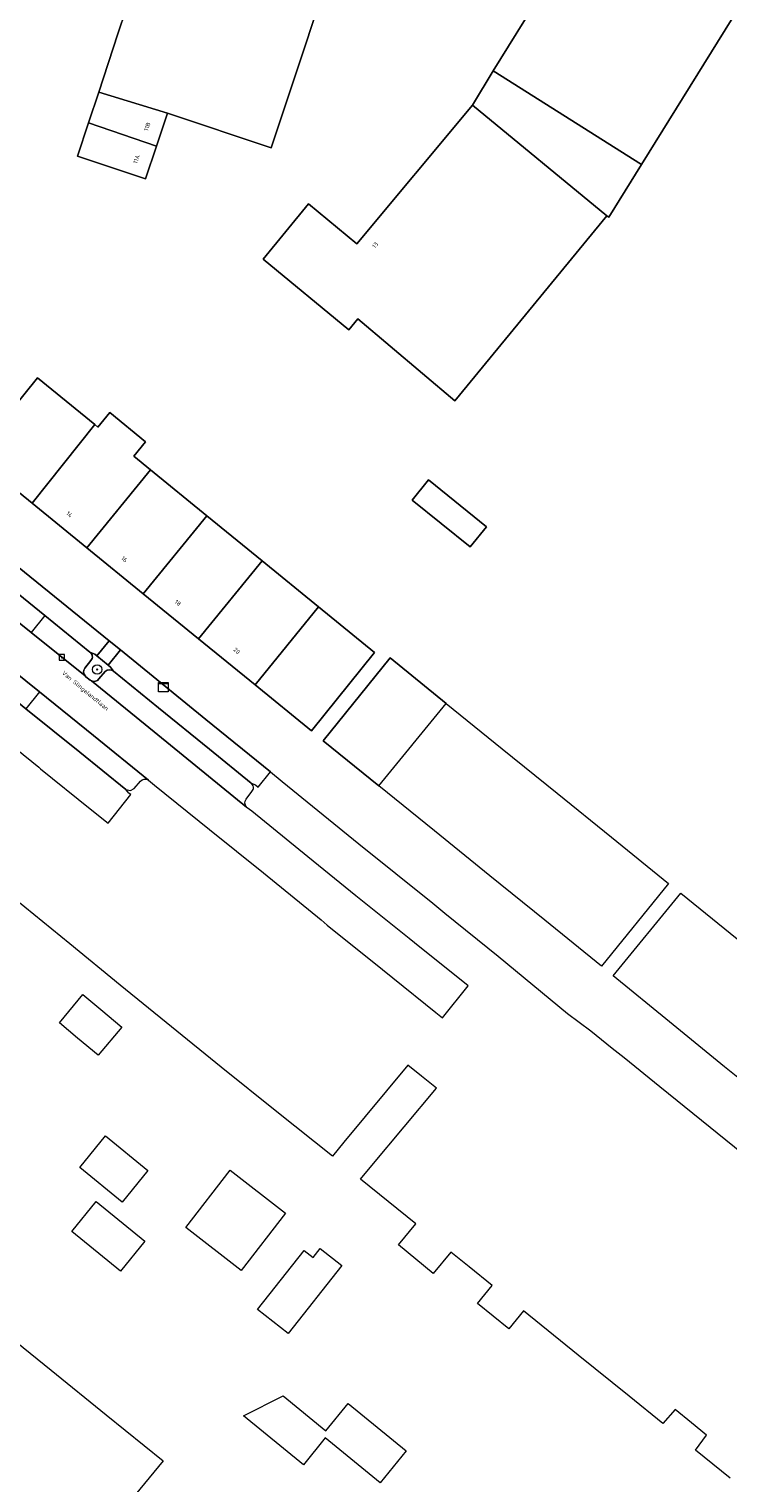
# Model space of a CAD drawing. Header units: millimetres. Extents: x 37131378 to 37737458, y 18584386 to 19114224.
# Tile 9 of 86: x 37470441 to 37529168, y 18647210 to 18769263. Entities that reach past the tile are written whole.
import ezdxf
from ezdxf.enums import TextEntityAlignment as Align

# ---------------------------------------------------------------- set-up
doc = ezdxf.new("R2010")
doc.units = ezdxf.units.MM
doc.header["$LTSCALE"] = 50
for name, color, linetype, lineweight in [('B2-WE-GR-BOOM-S', 252, 'Continuous', 25), ('B2-WE-IE-MEUBILAIR_WEGMEUBILAIR-S', 252, 'Continuous', 25), ('B2-WE-IE-MEUBILAIR_WEGMEUBILAIR_BOOMKRANS-GV', 252, 'Continuous', 18), ('B2-WE-OG-BEBOUWING-GV', 252, 'Continuous', 13), ('B2-WE-OG-BEBOUWING-T18', 252, 'Continuous', 18), ('B2-WE-OG-TERREIN_ERF-GV', 252, 'Continuous', 18), ('B2-WE-OG-TERREIN_ONBEGROEID-GV', 252, 'Continuous', 18), ('B2-WE-OG-TOPOGRAFIE-T18', 252, 'Continuous', 18), ('B2-WE-RI-GWA_KOLK-S', 252, 'Continuous', 25), ('B2-WE-VH-VERHARDING_OPEN-GV', 252, 'Continuous', 18), ('B2-WE-VW-MARKERING-G', 252, 'Continuous', 18)]:
    doc.layers.add(name, color=color, linetype=linetype, lineweight=lineweight)
doc.styles.add('NLCS-ISO', font='txt')
doc.styles.add('NLCS-ISO-M200-T18', font='txt', dxfattribs={"height": 0.36})

# ---------------------------------------------------------------- blocks, each defined once
blk = doc.blocks.new('SKL-DATA_KAST-SO')
at = {"color": 0, "linetype": 'ByBlock', "lineweight": 18}
for points in [[(-2, 2), (2, 2), (2, 1.68), (-2, 1.68)], [(-2, 1.52), (2, 1.52), (2, -2), (-2, -2)]]:
    blk.add_lwpolyline(points, close=True, dxfattribs=at)
blk = doc.blocks.new('SRI-KOLK-SO')
at = {"color": 0, "linetype": 'ByBlock', "lineweight": 18}
blk.add_lwpolyline([(-1.125, -1.125), (1.125, -1.125), (1.125, 1.125), (-1.125, 1.125)], close=True, dxfattribs=at)
at = {"color": 0, "linetype": 'ByBlock', "lineweight": 18, "style": 'NLCS-ISO'}
blk.add_text('k', height=1.5, dxfattribs=at).set_placement((0, 0), align=Align.MIDDLE_CENTER)
blk = doc.blocks.new('SGR-BOOM_01-SO')
at = {"linetype": 'ByBlock', "lineweight": 18}
h = blk.add_hatch(color=0, dxfattribs=at)
h.dxf.hatch_style = 1
edge = h.paths.add_edge_path()
edge.add_arc((0, 0), 0.25, 0, 360)
at = {"color": 0, "linetype": 'ByBlock', "lineweight": 18}
for radius in [2, 0.25]:
    blk.add_circle((0, 0), radius, dxfattribs=at)

msp = doc.modelspace()

# ---------------------------------------------------------------- linework, layer by layer
at = {"layer": 'B2-WE-IE-MEUBILAIR_WEGMEUBILAIR_BOOMKRANS-GV'}
for points in [[(37477085.6937, 18715864.3389), (37476132.6937, 18716636.3389), (37475957.6937, 18716777.3389), (37475550.6937, 18716959.3389)], [(37475638.6937, 18716263.3389), (37475125.6937, 18715615.3389)], [(37477532.6937, 18715365.3389), (37477290.6937, 18715698.3389), (37477085.6937, 18715864.3389)], [(37475153.6937, 18714961.3389), (37475222.6937, 18714896.3389), (37475587.6937, 18714608.3389), (37475692.6937, 18714543.3389)], [(37476317.6937, 18714711.3389), (37476834.6937, 18715339.3389)]]:
    msp.add_lwpolyline(points, dxfattribs=at)
for points in [[(37475550.6937, 18716959.3389, -0.4698894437), (37475638.6937, 18716263.3389)], [(37475125.6937, 18715615.3389, 0.3525839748), (37475153.6937, 18714961.3389)], [(37475692.6937, 18714543.3389, 0.3631859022), (37476317.6937, 18714711.3389)], [(37476834.6937, 18715339.3389, -0.3660317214), (37477532.6937, 18715365.3389)]]:
    msp.add_lwpolyline(points, format="xyb", dxfattribs=at)
at = {"layer": 'B2-WE-OG-BEBOUWING-GV'}
for points in [[(37488361.6937, 18781349.3389), (37482745.6937, 18783261.3389), (37480010.6937, 18775109.3389), (37477912.6937, 18768854.3389), (37476292.6937, 18763972.3389), (37482070.6937, 18762215.3389), (37490787.6937, 18759302.3389), (37497108.6937, 18778317.3389)], [(37521912.6937, 18757906.3389), (37530096.6937, 18771056.3389), (37517471.6937, 18778681.3389), (37517449.6937, 18778646.3389), (37509453.6937, 18765755.3389)], [(37507690.6937, 18762862.3389), (37518999.6937, 18753584.3389), (37519149.6937, 18753466.3389), (37521912.6937, 18757906.3389), (37509453.6937, 18765755.3389)], [(37482070.6937, 18762215.3389), (37476292.6937, 18763972.3389), (37475436.6937, 18761395.3389), (37481144.6937, 18759427.3389)], [(37518999.6937, 18753584.3389), (37507690.6937, 18762862.3389), (37497992.6937, 18751243.3389), (37493928.6937, 18754593.3389), (37490107.6937, 18749959.3389), (37497311.6937, 18744019.3389), (37498078.6937, 18744950.3389), (37506220.6937, 18738065.3389)], [(37481144.6937, 18759427.3389), (37475436.6937, 18761395.3389), (37474504.6937, 18758586.3389), (37480235.6937, 18756692.3389)], [(37475980.6937, 18736054.3389), (37471157.6937, 18739980.3389), (37465816.6937, 18733419.3389), (37470695.6937, 18729451.3389)], [(37475980.6937, 18736054.3389), (37470695.6937, 18729451.3389), (37475298.6937, 18725706.3389), (37480636.6937, 18732263.3389), (37479240.6937, 18733399.3389), (37480235.6937, 18734620.3389), (37477219.6937, 18737076.3389), (37476225.6937, 18735855.3389)], [(37485376.6937, 18728404.3389), (37480636.6937, 18732263.3389), (37475298.6937, 18725706.3389), (37480039.6937, 18721849.3389)], [(37507512.6937, 18725787.3389), (37508878.6937, 18727479.3389), (37503995.6937, 18731418.3389), (37502630.6937, 18729725.3389)], [(37490018.6937, 18724625.3389), (37485376.6937, 18728404.3389), (37480039.6937, 18721849.3389), (37484668.6937, 18718084.3389)], [(37494764.6937, 18720762.3389), (37490018.6937, 18724625.3389), (37484668.6937, 18718084.3389), (37489442.6937, 18714201.3389)], [(37494764.6937, 18720762.3389), (37489442.6937, 18714201.3389), (37494186.6937, 18710342.3389), (37499468.6937, 18716932.3389)], [(37505501.6937, 18712643.3389), (37500781.6937, 18716465.3389), (37495145.6937, 18709515.3389), (37499836.6937, 18705723.3389)]]:
    msp.add_lwpolyline(points, close=True, dxfattribs=at)
at = {"layer": 'B2-WE-OG-TERREIN_ERF-GV'}
for points in [[(37497108.6937, 18778317.3389), (37490787.6937, 18759302.3389), (37482070.6937, 18762215.3389), (37481144.6937, 18759427.3389), (37480235.6937, 18756692.3389), (37474504.6937, 18758586.3389), (37475436.6937, 18761395.3389), (37476292.6937, 18763972.3389), (37477912.6937, 18768854.3389), (37480010.6937, 18775109.3389)], [(37530096.6937, 18771056.3389), (37521912.6937, 18757906.3389), (37519149.6937, 18753466.3389), (37518999.6937, 18753584.3389), (37506220.6937, 18738065.3389), (37498078.6937, 18744950.3389), (37497311.6937, 18744019.3389), (37490107.6937, 18749959.3389), (37493928.6937, 18754593.3389), (37497992.6937, 18751243.3389), (37507690.6937, 18762862.3389), (37509453.6937, 18765755.3389), (37517449.6937, 18778646.3389)], [(37466477.6937, 18726553.3389), (37477171.6937, 18717917.3389), (37478119.6937, 18717152.3389), (37485303.6937, 18711297.3389), (37490723.6937, 18706896.3389), (37491718.6937, 18706088.3389), (37498143.6937, 18700870.3389), (37504360.6937, 18695871.3389), (37505389.6937, 18695044.3389), (37509869.6937, 18691442.3389), (37515695.6937, 18686621.3389), (37517635.6937, 18685164.3389), (37519437.6937, 18683715.3389), (37520434.6937, 18682913.3389), (37523445.6937, 18680491.3389), (37532478.6937, 18673197.3389)], [(37529358.6937, 18647614.3389), (37526451.6937, 18649963.3389), (37527377.6937, 18651212.3389), (37526112.6937, 18652241.3389), (37524731.6937, 18653364.3389), (37523685.6937, 18652204.3389), (37520858.6937, 18654486.3389), (37516581.6937, 18657939.3389), (37511984.6937, 18661651.3389), (37510747.6937, 18660134.3389), (37508116.6937, 18662279.3389), (37509343.6937, 18663783.3389), (37507416.6937, 18665339.3389), (37505885.6937, 18666573.3389), (37504411.6937, 18664790.3389), (37501498.6937, 18667198.3389), (37502945.6937, 18668948.3389), (37498290.6937, 18672706.3389), (37499253.6937, 18673857.3389), (37504685.6937, 18680348.3389), (37503429.6937, 18681360.3389), (37502275.6937, 18682291.3389), (37496904.6937, 18675811.3389), (37495941.6937, 18674649.3389), (37491261.6937, 18678361.3389), (37486579.6937, 18682105.3389), (37482398.6937, 18685509.3389), (37478106.6937, 18689004.3389), (37473855.6937, 18692467.3389), (37469316.6937, 18696164.3389)], [(37467577.6937, 18660481.3389), (37472292.6937, 18656667.3389), (37476925.6937, 18652918.3389), (37481696.6937, 18649059.3389), (37474912.6937, 18640822.3389)]]:
    msp.add_lwpolyline(points, dxfattribs=at)
for points in [[(37470695.6937, 18729451.3389), (37465816.6937, 18733419.3389), (37471157.6937, 18739980.3389), (37475980.6937, 18736054.3389), (37476225.6937, 18735855.3389), (37477219.6937, 18737076.3389), (37480235.6937, 18734620.3389), (37479240.6937, 18733399.3389), (37480636.6937, 18732263.3389), (37485376.6937, 18728404.3389), (37490018.6937, 18724625.3389), (37494764.6937, 18720762.3389), (37499468.6937, 18716932.3389), (37494186.6937, 18710342.3389), (37489442.6937, 18714201.3389), (37484668.6937, 18718084.3389), (37480039.6937, 18721849.3389), (37475298.6937, 18725706.3389)], [(37503995.6937, 18731418.3389), (37508878.6937, 18727479.3389), (37507512.6937, 18725787.3389), (37502630.6937, 18729725.3389)], [(37504508.6937, 18701945.3389), (37499836.6937, 18705723.3389), (37495145.6937, 18709515.3389), (37500781.6937, 18716465.3389), (37505501.6937, 18712643.3389), (37510186.6937, 18708850.3389), (37514805.6937, 18705110.3389), (37519374.6937, 18701410.3389), (37524178.6937, 18697521.3389), (37518541.6937, 18690601.3389), (37513771.6937, 18694457.3389), (37509163.6937, 18698182.3389)], [(37543754.6937, 18681693.3389), (37544578.6937, 18681026.3389), (37549252.6937, 18677587.3389), (37543514.6937, 18670510.3389), (37538155.6937, 18674753.3389), (37533636.6937, 18678332.3389), (37528878.6937, 18682138.3389), (37524266.6937, 18685905.3389), (37519530.6937, 18689774.3389), (37525196.6937, 18696724.3389), (37529930.6937, 18692890.3389), (37534567.6937, 18689134.3389), (37539183.6937, 18685396.3389)], [(37474520.6937, 18684560.3389), (37472987.6937, 18685847.3389), (37474971.6937, 18688211.3389), (37476458.6937, 18686962.3389), (37478230.6937, 18685475.3389), (37476245.6937, 18683111.3389)], [(37476859.6937, 18676349.3389), (37480426.6937, 18673439.3389), (37478266.6937, 18670792.3389), (37474699.6937, 18673701.3389)], [(37487346.6937, 18673461.3389), (37491993.6937, 18669848.3389), (37488254.6937, 18665040.3389), (37483607.6937, 18668653.3389)], [(37474032.6937, 18668314.3389), (37476084.6937, 18670838.3389), (37480168.6937, 18667517.3389), (37478116.6937, 18664992.3389)], [(37494912.6937, 18666891.3389), (37496730.6937, 18665450.3389), (37492203.6937, 18659740.3389), (37489639.6937, 18661773.3389), (37493571.6937, 18666734.3389), (37494318.6937, 18666142.3389)], [(37495384.6937, 18651589.3389), (37497255.6937, 18653882.3389), (37502138.6937, 18649900.3389), (37499946.6937, 18647213.3389), (37495324.6937, 18650982.3389), (37493492.6937, 18648736.3389), (37488460.6937, 18652840.3389), (37491792.6937, 18654519.3389)]]:
    msp.add_lwpolyline(points, close=True, dxfattribs=at)
at = {"layer": 'B2-WE-OG-TERREIN_ONBEGROEID-GV'}
for points in [[(37477085.6937, 18715864.3389), (37476132.6937, 18716636.3389), (37475957.6937, 18716777.3389), (37475550.6937, 18716959.3389)], [(37475638.6937, 18716263.3389), (37475125.6937, 18715615.3389)], [(37477532.6937, 18715365.3389), (37477290.6937, 18715698.3389), (37477085.6937, 18715864.3389)], [(37475153.6937, 18714961.3389), (37475222.6937, 18714896.3389), (37475587.6937, 18714608.3389), (37475692.6937, 18714543.3389)], [(37476317.6937, 18714711.3389), (37476834.6937, 18715339.3389)]]:
    msp.add_lwpolyline(points, dxfattribs=at)
for points in [[(37475550.6937, 18716959.3389, -0.4698894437), (37475638.6937, 18716263.3389)], [(37475125.6937, 18715615.3389, 0.3525839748), (37475153.6937, 18714961.3389)], [(37475692.6937, 18714543.3389, 0.3631859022), (37476317.6937, 18714711.3389)], [(37476834.6937, 18715339.3389, -0.3660317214), (37477532.6937, 18715365.3389)]]:
    msp.add_lwpolyline(points, format="xyb", dxfattribs=at)
at = {"layer": 'B2-WE-VH-VERHARDING_OPEN-GV'}
for points in [[(37463863.6937, 18726412.3389), (37467695.6937, 18723313.3389), (37471761.6937, 18720024.3389), (37475550.6937, 18716959.3389), (37475957.6937, 18716777.3389), (37476132.6937, 18716636.3389), (37477171.6937, 18717917.3389), (37466477.6937, 18726553.3389), (37462979.6937, 18729309.3389)], [(37462008.6937, 18725589.3389), (37462357.6937, 18725303.3389), (37466535.6937, 18721879.3389), (37470620.6937, 18718608.3389), (37475153.6937, 18714961.3389)], [(37475550.6937, 18716959.3389), (37471761.6937, 18720024.3389), (37467695.6937, 18723313.3389)], [(37466706.6937, 18717322.3389), (37471318.6937, 18713619.3389), (37475850.6937, 18709958.3389), (37480475.6937, 18706201.3389), (37480971.6937, 18705801.3389), (37485601.6937, 18702073.3389), (37490141.6937, 18698417.3389), (37494977.6937, 18694473.3389), (37495503.6937, 18694047.3389), (37500129.6937, 18690322.3389), (37500998.6937, 18689621.3389), (37504620.6937, 18686701.3389), (37505175.6937, 18686258.3389), (37507336.6937, 18688931.3389), (37502837.6937, 18692543.3389), (37502371.6937, 18692915.3389), (37497908.6937, 18696503.3389), (37493879.6937, 18699768.3389), (37489150.6937, 18703602.3389), (37488773.6937, 18703892.3389), (37488720.6937, 18703941.3389), (37484461.6937, 18707407.3389), (37480185.6937, 18710886.3389), (37475692.6937, 18714543.3389), (37475587.6937, 18714608.3389), (37475222.6937, 18714896.3389), (37475153.6937, 18714961.3389), (37470620.6937, 18718608.3389), (37466535.6937, 18721879.3389)], [(37471318.6937, 18713619.3389), (37466706.6937, 18717322.3389)], [(37475125.6937, 18715615.3389), (37475638.6937, 18716263.3389)], [(37466275.6937, 18715369.3389), (37470180.6937, 18712209.3389), (37474713.6937, 18708550.3389), (37478570.6937, 18705437.3389), (37478975.6937, 18705340.3389), (37479282.6937, 18705507.3389), (37479796.6937, 18706113.3389)], [(37475692.6937, 18714543.3389), (37480185.6937, 18710886.3389), (37484461.6937, 18707407.3389), (37488720.6937, 18703941.3389)], [(37476834.6937, 18715339.3389), (37476317.6937, 18714711.3389)], [(37481317.6937, 18712286.3389), (37477532.6937, 18715365.3389)], [(37480475.6937, 18706201.3389), (37475850.6937, 18709958.3389), (37471318.6937, 18713619.3389)], [(37489092.6937, 18705962.3389), (37485594.6937, 18708808.3389), (37481317.6937, 18712286.3389)], [(37488680.6937, 18704621.3389), (37489169.6937, 18705243.3389)]]:
    msp.add_lwpolyline(points, dxfattribs=at)
for points in [[(37475638.6937, 18716263.3389, 0.4698894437), (37475550.6937, 18716959.3389)], [(37475153.6937, 18714961.3389, -0.3525839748), (37475125.6937, 18715615.3389)], [(37476317.6937, 18714711.3389, -0.3631859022), (37475692.6937, 18714543.3389)], [(37477532.6937, 18715365.3389, 0.3660317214), (37476834.6937, 18715339.3389)], [(37479796.6937, 18706113.3389, -0.4022760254), (37480475.6937, 18706201.3389)], [(37489169.6937, 18705243.3389, 0.4387894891), (37489092.6937, 18705962.3389)], [(37488720.6937, 18703941.3389, -0.3620082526), (37488680.6937, 18704621.3389)]]:
    msp.add_lwpolyline(points, format="xyb", dxfattribs=at)
for points in [[(37478119.6937, 18717152.3389), (37477171.6937, 18717917.3389), (37476132.6937, 18716636.3389), (37477085.6937, 18715864.3389)], [(37478119.6937, 18717152.3389), (37477085.6937, 18715864.3389), (37477290.6937, 18715698.3389), (37477532.6937, 18715365.3389), (37481317.6937, 18712286.3389), (37485594.6937, 18708808.3389), (37489092.6937, 18705962.3389), (37489467.6937, 18705812.3389), (37489701.6937, 18705621.3389), (37490723.6937, 18706896.3389), (37485303.6937, 18711297.3389)], [(37470180.6937, 18712209.3389), (37466275.6937, 18715369.3389), (37465923.6937, 18715526.3389), (37465754.6937, 18715660.3389), (37463886.6937, 18713230.3389), (37465858.6937, 18711641.3389), (37466903.6937, 18710799.3389), (37469346.6937, 18708830.3389), (37471258.6937, 18707289.3389), (37471406.6937, 18707169.3389), (37475577.6937, 18703808.3389), (37477080.6937, 18702596.3389), (37478990.6937, 18704994.3389), (37478838.6937, 18705122.3389), (37478570.6937, 18705437.3389), (37474713.6937, 18708550.3389)]]:
    msp.add_lwpolyline(points, close=True, dxfattribs=at)
at = {"layer": 'B2-WE-VW-MARKERING-G'}
for points in [[(37471761.6937, 18720024.3389), (37470620.6937, 18718608.3389)], [(37471318.6937, 18713619.3389), (37470180.6937, 18712209.3389)]]:
    msp.add_lwpolyline(points, dxfattribs=at)

# ---------------------------------------------------------------- block references
at = {"layer": 'B2-WE-GR-BOOM-S', "xscale": 200, "yscale": 200, "zscale": 200}
msp.add_blockref('SGR-BOOM_01-SO', (37476164.6937, 18715499.3389), dxfattribs=at)
at = {"layer": 'B2-WE-IE-MEUBILAIR_WEGMEUBILAIR-S', "xscale": 200, "yscale": 200, "zscale": 200}
msp.add_blockref('SKL-DATA_KAST-SO', (37481727.6937, 18714018.3389), dxfattribs=at)
at = {"layer": 'B2-WE-RI-GWA_KOLK-S', "xscale": 200, "yscale": 200, "zscale": 200}
msp.add_blockref('SRI-KOLK-SO', (37473203.6937, 18716520.3389), dxfattribs=at)

# ---------------------------------------------------------------- texts
at = {"layer": 'B2-WE-OG-BEBOUWING-T18', "style": 'NLCS-ISO-M200-T18'}
for s, rotation, p in [('11B', 70.800000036, (37480373.6937, 18761071.3389)), ('11A', 70.900000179, (37479467.6937, 18758344.3389)), ('13', 48.900000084, (37499523.6937, 18751125.3389)), ('14', 319.999999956, (37473826.6937, 18728513.3389)), ('16', 320.900000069, (37478448.6937, 18724755.3389)), ('18', 320.900000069, (37482946.6937, 18721097.3389)), ('20', 320.900000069, (37487895.6937, 18717070.3389))]:
    msp.add_text(s, height=360, rotation=rotation, dxfattribs=at).set_placement(p, align=Align.MIDDLE)
at = {"layer": 'B2-WE-OG-TOPOGRAFIE-T18', "style": 'NLCS-ISO-M200-T18'}
msp.add_text('Van Slingelandtlaan', height=360, rotation=320.400000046, dxfattribs=at).set_placement((37475139.6937, 18713679.3389), align=Align.MIDDLE)

doc.saveas('drawing.dxf')
